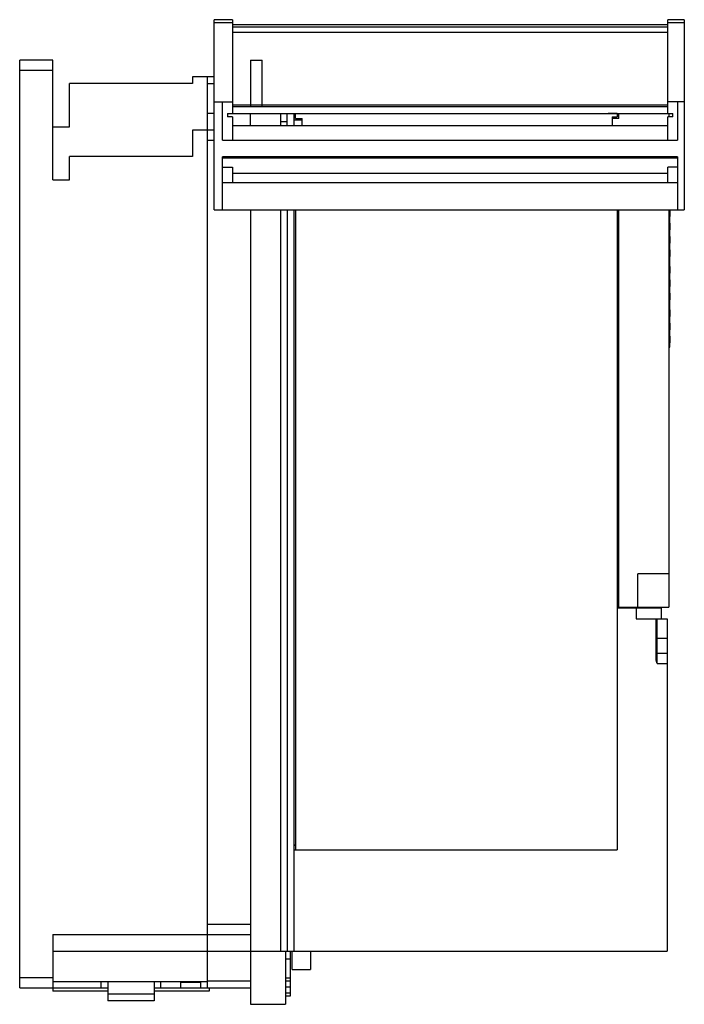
# Model space of a CAD drawing. Header units: millimetres. Extents: x 29 to 229, y 30 to 327.
import ezdxf

# ---------------------------------------------------------------- set-up
doc = ezdxf.new("R2010")
doc.units = ezdxf.units.MM
doc.header["$LTSCALE"] = 23.205358
doc.layers.get('0').update_dxf_attribs({"linetype": 'CONTINUOUS'})

msp = doc.modelspace()

# ---------------------------------------------------------------- linework, layer by layer
at = {"color": 7, "linetype": 'Continuous'}
for p, q in [((87.84, 269.33), (87.84, 326.53)), ((93.34, 326.53), (87.84, 326.53)), ((93.34, 326.53), (93.34, 298.33)), ((224.34, 298.33), (224.34, 326.53)), ((229.34, 326.53), (224.34, 326.53)), ((229.34, 326.53), (229.34, 269.33)), ((87.84, 325.72), (93.34, 325.72)), ((224.34, 325.03), (93.34, 325.03)), ((224.34, 324.31), (93.34, 324.31)), ((224.34, 325.72), (229.34, 325.72)), ((93.34, 322.81), (224.34, 322.81)), ((29.34, 35.33), (29.34, 314.33)), ((39.34, 314.33), (29.34, 314.33)), ((39.34, 278.33), (39.34, 314.33)), ((98.84, 314.33), (98.84, 300.33)), ((98.84, 314.33), (102.34, 314.33)), ((102.34, 300.33), (102.34, 314.33)), ((29.34, 311.33), (39.34, 311.33)), ((81.34, 309.33), (81.34, 307.33)), ((87.84, 309.33), (81.34, 309.33)), ((85.84, 35.33), (85.84, 309.33)), ((44.34, 294.33), (44.34, 307.33)), ((81.34, 307.33), (44.34, 307.33)), ((85.84, 307.33), (87.84, 307.33)), ((87.84, 301.83), (93.34, 301.83)), ((90.34, 290.33), (90.34, 301.83)), ((224.34, 300.83), (93.34, 300.83)), ((224.34, 300.33), (93.34, 300.33)), ((229.34, 301.83), (224.34, 301.83)), ((227.34, 301.83), (227.34, 290.33)), ((87.84, 298.33), (85.84, 298.33)), ((91.84, 298.33), (91.84, 297.34)), ((91.84, 298.33), (225.84, 298.33)), ((93.34, 297.34), (91.84, 297.34)), ((93.34, 297.34), (93.34, 290.33)), ((98.84, 294.61), (98.84, 298.33)), ((107.84, 298.33), (107.84, 294.61)), ((109.84, 294.61), (109.84, 298.33)), ((111.84, 298.33), (111.84, 294.61)), ((114.34, 296.33), (111.84, 296.33)), ((112.34, 296.83), (112.34, 298.33)), ((112.34, 296.83), (114.34, 296.83)), ((114.34, 294.61), (114.34, 296.83)), ((209.14, 298.32), (206.39, 298.32)), ((207.64, 297.33), (207.64, 294.61)), ((207.64, 297.33), (209.14, 297.33)), ((209.64, 296.83), (207.64, 296.83)), ((209.14, 298.32), (209.14, 297.33)), ((209.64, 296.83), (209.64, 298.33)), ((224.34, 290.33), (224.34, 297.34)), ((225.84, 297.34), (224.34, 297.34)), ((224.64, 298.33), (224.64, 297.34)), ((225.84, 297.34), (225.84, 298.33)), ((39.34, 294.33), (44.34, 294.33)), ((81.34, 293.33), (81.34, 285.33)), ((87.84, 293.33), (81.34, 293.33)), ((224.34, 294.61), (93.34, 294.61)), ((109.84, 295.83), (107.84, 295.83)), ((85.84, 290.33), (87.84, 290.33)), ((90.34, 290.33), (227.34, 290.33)), ((44.34, 278.33), (44.34, 285.33)), ((81.34, 285.33), (44.34, 285.33)), ((90.34, 269.33), (90.34, 285.28)), ((227.34, 285.28), (90.34, 285.28)), ((90.34, 284.96), (227.34, 284.96)), ((227.34, 285.28), (227.34, 269.33)), ((90.34, 282.12), (93.34, 282.12)), ((93.34, 282.12), (93.34, 277.53)), ((224.34, 277.53), (224.34, 282.12)), ((227.34, 282.12), (224.34, 282.12)), ((93.34, 280.33), (224.34, 280.33)), ((39.34, 278.33), (44.34, 278.33)), ((90.34, 277.53), (227.34, 277.53)), ((87.84, 269.33), (229.34, 269.33)), ((98.84, 269.33), (98.84, 30.33)), ((107.84, 269.33), (107.84, 46.33)), ((109.84, 269.33), (109.84, 46.33)), ((111.84, 269.33), (111.84, 46.33)), ((112.34, 269.33), (112.34, 76.83)), ((209.14, 269.33), (209.14, 76.83)), ((209.64, 149.83), (209.64, 269.33)), ((224.64, 269.33), (224.64, 149.83)), ((224.99, 228.03), (224.99, 269.33)), ((225.04, 269.28), (224.99, 269.28)), ((225.04, 267.28), (224.99, 267.28)), ((225.04, 267.28), (225.04, 269.28)), ((225.04, 265.28), (224.99, 265.28)), ((225.04, 263.28), (225.04, 265.28)), ((225.04, 263.28), (224.99, 263.28)), ((225.04, 261.28), (224.99, 261.28)), ((225.04, 259.28), (225.04, 261.28)), ((225.04, 259.28), (224.99, 259.28)), ((225.04, 257.28), (224.99, 257.28)), ((225.04, 255.28), (224.99, 255.28)), ((225.04, 255.28), (225.04, 257.28)), ((225.04, 252.28), (224.99, 252.28)), ((225.04, 250.28), (225.04, 252.28)), ((225.04, 250.28), (224.99, 250.28)), ((225.04, 248.28), (224.99, 248.28)), ((225.04, 246.28), (224.99, 246.28)), ((225.04, 246.28), (225.04, 248.28)), ((225.04, 244.28), (224.99, 244.28)), ((225.04, 242.28), (225.04, 244.28)), ((225.04, 242.28), (224.99, 242.28)), ((225.04, 239.28), (224.99, 239.28)), ((225.04, 237.28), (224.99, 237.28)), ((225.04, 237.28), (225.04, 239.28)), ((225.04, 235.28), (224.99, 235.28)), ((225.04, 233.28), (225.04, 235.28)), ((225.04, 233.28), (224.99, 233.28)), ((225.04, 231.28), (224.99, 231.28)), ((225.04, 229.28), (225.04, 231.28)), ((224.99, 228.83), (224.64, 228.83)), ((225.04, 229.28), (224.99, 229.28)), ((224.64, 228.03), (224.99, 228.03)), ((224.64, 159.83), (215.34, 159.83)), ((215.34, 149.83), (215.34, 159.83)), ((209.64, 151.33), (209.14, 151.33)), ((209.14, 149.83), (224.64, 149.83)), ((209.14, 149.58), (222.34, 149.58)), ((210.64, 149.58), (210.64, 149.83)), ((214.84, 149.58), (214.84, 146.33)), ((217.64, 149.83), (217.64, 149.58)), ((222.34, 149.58), (222.34, 146.33)), ((214.84, 146.33), (224.14, 146.33)), ((220.84, 134.2), (220.84, 146.33)), ((221.14, 132.83), (221.14, 146.33)), ((224.14, 146.33), (224.14, 46.33)), ((224.14, 140.33), (220.84, 140.33)), ((224.14, 135.83), (221.14, 135.83)), ((221.14, 132.83), (224.14, 132.83)), ((111.84, 78.33), (112.34, 78.33)), ((112.34, 78.08), (111.84, 78.08)), ((111.84, 76.83), (209.14, 76.83)), ((98.84, 54.33), (85.84, 54.33)), ((39.34, 51.33), (98.84, 51.33)), ((39.34, 51.33), (39.34, 34.33)), ((39.34, 46.33), (224.14, 46.33)), ((109.34, 46.33), (109.34, 30.33)), ((110.84, 32.83), (110.84, 46.33)), ((111.34, 40.83), (111.34, 46.33)), ((116.84, 46.33), (116.84, 40.83)), ((110.84, 43.93), (109.34, 43.93)), ((111.34, 40.83), (116.84, 40.83)), ((39.34, 38.33), (29.34, 38.33)), ((85.84, 37.08), (39.34, 37.08)), ((53.84, 35.33), (53.84, 37.08)), ((55.84, 37.08), (55.84, 31.33)), ((69.84, 37.08), (69.84, 31.33)), ((71.84, 35.33), (71.84, 37.08)), ((77.84, 35.33), (77.84, 37.08)), ((83.84, 36.93), (77.84, 36.93)), ((83.84, 35.33), (83.84, 37.08)), ((98.84, 37.33), (85.84, 37.33)), ((109.34, 38.33), (110.84, 38.33)), ((110.84, 37.33), (109.34, 37.33)), ((109.34, 35.6), (110.84, 35.6)), ((29.34, 35.33), (55.84, 35.33)), ((55.84, 34.33), (39.34, 34.33)), ((69.84, 33.33), (55.84, 33.33)), ((69.84, 35.33), (98.84, 35.33)), ((86.34, 34.33), (69.84, 34.33)), ((86.34, 35.33), (86.34, 34.33)), ((109.34, 33.83), (110.84, 33.83)), ((109.34, 32.83), (110.84, 32.83)), ((69.84, 31.33), (55.84, 31.33)), ((98.84, 30.33), (109.34, 30.33))]:
    msp.add_line(p, q, dxfattribs=at)
msp.add_arc((221.14, 136.13), 0.3, 180, 270, dxfattribs=at)
msp.add_open_spline([(221.14, 132.83), (221.07, 133.05), (220.93, 133.5), (220.84, 133.97), (220.84, 134.2)], degree=3, knots=[0, 0, 0, 0, 0.500317, 1, 1, 1, 1], dxfattribs=at)

doc.saveas('drawing.dxf')
